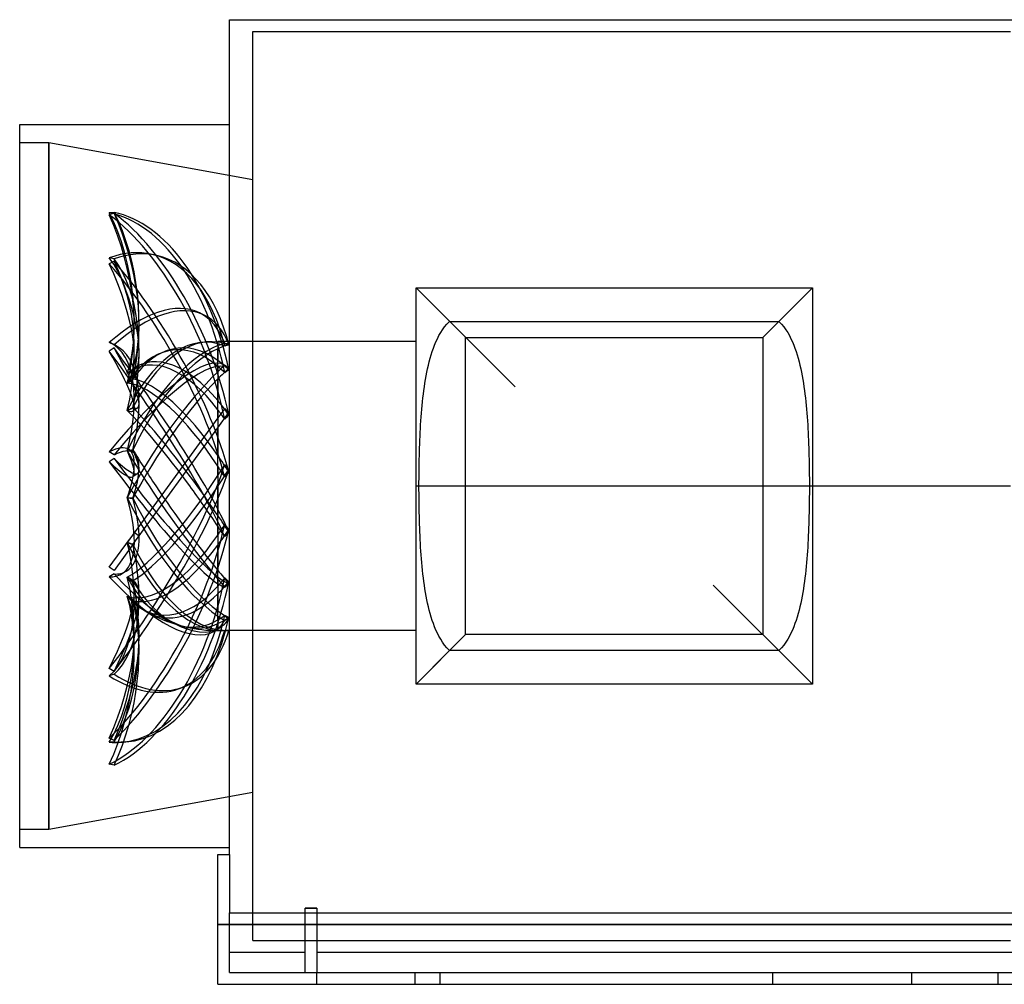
# Model space of a CAD drawing. Header units: millimetres. Extents: x -612 to 68, y -171 to 160.
# Tile 1 of 2: x -612 to -274, y -171 to 160. Entities that reach past the tile are written whole.
import ezdxf

# ---------------------------------------------------------------- set-up
doc = ezdxf.new("R2010")
doc.units = ezdxf.units.MM
doc.layers.add('HIDDEN', color=7, linetype='Continuous')
doc.layers.add('THICK', color=7, linetype='Continuous')

msp = doc.modelspace()

# ---------------------------------------------------------------- linework, layer by layer
at = {"layer": 'HIDDEN'}
for p, q in [((-532, 0), (-532, 156)), ((-532, 156), (-272, 156)), ((-602, 117.8), (-612, 117.8)), ((-602, 117.8), (-602, -117.8)), ((-532, 105.04), (-602, 117.8)), ((-602, -117.8), (-602, 117.8)), ((-579.63, 93.88), (-581.24, 93.76)), ((-579.63, 93.63), (-581.24, 93.04)), ((-579.63, 77.9), (-581.24, 78.27)), ((-564.95, 79.1), (-566.57, 79.46)), ((-579.63, 77.19), (-581.24, 76.24)), ((-476, 68), (-442, 34)), ((-476, 68), (-476, 68)), ((-340, 68), (-351.53, 56.47)), ((-340, 68), (-340, 68)), ((-548.72, 58.62), (-550.34, 59.41)), ((-466.9, 53.62), (-466.19, 54.6)), ((-466.19, 54.6), (-465.38, 55.56)), ((-465.38, 55.56), (-464.47, 56.47)), ((-464.47, 56.47), (-351.53, 56.47)), ((-351.53, 56.47), (-350.62, 55.56)), ((-350.62, 55.56), (-349.81, 54.6)), ((-349.81, 54.6), (-349.1, 53.62)), ((-468.66, 50.52), (-468.13, 51.58)), ((-468.13, 51.58), (-467.54, 52.61)), ((-467.54, 52.61), (-466.9, 53.62)), ((-349.1, 53.62), (-348.46, 52.61)), ((-348.46, 52.61), (-347.87, 51.58)), ((-347.87, 51.58), (-347.34, 50.52)), ((-579.63, 48.45), (-581.24, 49.24)), ((-579.63, 47.4), (-581.24, 46.25)), ((-579.26, 48.29), (-580.88, 49.07)), ((-544, 48.16), (-544, 49.6)), ((-544, 49.35), (-544, 49.6)), ((-476, 49.6), (-544, 49.6)), ((-544, 48.82), (-544, 43.05)), ((-541.41, 48.87), (-541.64, 48.92)), ((-541.41, 48.09), (-541.64, 48.02)), ((-541.17, 48.82), (-541.41, 48.87)), ((-541.17, 48.16), (-541.41, 48.09)), ((-540.93, 48.77), (-541.17, 48.82)), ((-540.93, 48.23), (-541.17, 48.16)), ((-540.69, 48.72), (-540.93, 48.77)), ((-540.69, 48.29), (-540.93, 48.23)), ((-540.45, 48.67), (-540.69, 48.72)), ((-540.45, 48.35), (-540.69, 48.29)), ((-540.21, 48.61), (-540.45, 48.67)), ((-540.21, 48.42), (-540.45, 48.35)), ((-470.03, 47.24), (-469.61, 48.35)), ((-469.61, 48.35), (-469.16, 49.45)), ((-469.16, 49.45), (-468.66, 50.52)), ((-347.34, 50.52), (-346.84, 49.45)), ((-346.84, 49.45), (-346.39, 48.35)), ((-346.39, 48.35), (-345.97, 47.24)), ((-544, 39.16), (-544, 47.11)), ((-471.13, 43.81), (-470.79, 44.97)), ((-470.79, 44.97), (-470.42, 46.11)), ((-470.42, 46.11), (-470.03, 47.24)), ((-345.97, 47.24), (-345.58, 46.11)), ((-345.58, 46.11), (-345.21, 44.97)), ((-345.21, 44.97), (-344.87, 43.81)), ((-544, 41.05), (-544, 29.31)), ((-541.03, 40.95), (-541.72, 41.41)), ((-541.54, 41.29), (-541.64, 41.36)), ((-541.44, 41.22), (-541.54, 41.29)), ((-541.34, 41.16), (-541.44, 41.22)), ((-541.24, 41.09), (-541.34, 41.16)), ((-541.14, 41.02), (-541.24, 41.09)), ((-541.03, 40.95), (-541.14, 41.02)), ((-540.9, 40.86), (-541.03, 40.95)), ((-540.76, 40.77), (-540.9, 40.86)), ((-540.62, 40.68), (-540.76, 40.77)), ((-540.49, 40.59), (-540.62, 40.68)), ((-540.35, 40.5), (-540.49, 40.59)), ((-472.01, 40.24), (-471.74, 41.44)), ((-471.74, 41.44), (-471.44, 42.63)), ((-471.44, 42.63), (-471.13, 43.81)), ((-344.87, 43.81), (-344.56, 42.63)), ((-344.56, 42.63), (-344.26, 41.44)), ((-344.26, 41.44), (-343.99, 40.24)), ((-575.07, 38.67), (-574.76, 38.91)), ((-575.05, 38.68), (-574.73, 38.93)), ((-574.76, 38.91), (-574.44, 39.16)), ((-574.73, 38.93), (-574.41, 39.18)), ((-574.44, 39.16), (-574.13, 39.4)), ((-574.41, 39.18), (-574.09, 39.43)), ((-574.13, 39.4), (-573.81, 39.64)), ((-574.09, 39.43), (-573.77, 39.67)), ((-573.81, 39.64), (-573.49, 39.88)), ((-573.77, 39.67), (-573.44, 39.92)), ((-573.49, 39.88), (-573.16, 40.12)), ((-573.44, 39.92), (-573.12, 40.15)), ((-541.41, 39), (-541.64, 38.82)), ((-541.17, 39.17), (-541.41, 39)), ((-540.93, 39.34), (-541.17, 39.17)), ((-540.69, 39.51), (-540.93, 39.34)), ((-540.45, 39.68), (-540.69, 39.51)), ((-540.21, 39.85), (-540.45, 39.68)), ((-540.21, 40.4), (-540.35, 40.5)), ((-472.72, 36.56), (-472.5, 37.8)), ((-472.5, 37.8), (-472.26, 39.03)), ((-472.26, 39.03), (-472.01, 40.24)), ((-343.99, 40.24), (-343.74, 39.03)), ((-343.74, 39.03), (-343.5, 37.8)), ((-343.5, 37.8), (-343.28, 36.56)), ((-575.07, 35.34), (-574.76, 35.56)), ((-575.07, 35.31), (-574.76, 35.54)), ((-574.76, 35.56), (-574.44, 35.78)), ((-574.76, 35.54), (-574.44, 35.76)), ((-574.44, 35.78), (-574.13, 36.01)), ((-574.44, 35.76), (-574.13, 35.98)), ((-574.13, 36.01), (-573.81, 36.23)), ((-574.13, 35.98), (-573.81, 36.2)), ((-573.81, 36.23), (-573.49, 36.46)), ((-573.81, 36.2), (-573.49, 36.41)), ((-573.49, 36.46), (-573.16, 36.69)), ((-573.49, 36.41), (-573.16, 36.61)), ((-544, 23.4), (-544, 36.73)), ((-473.3, 32.78), (-473.12, 34.05)), ((-473.12, 34.05), (-472.93, 35.31)), ((-472.93, 35.31), (-472.72, 36.56)), ((-343.28, 36.56), (-343.07, 35.31)), ((-343.07, 35.31), (-342.88, 34.05)), ((-342.88, 34.05), (-342.7, 32.78)), ((-473.62, 30.22), (-473.46, 31.5)), ((-473.46, 31.5), (-473.3, 32.78)), ((-342.7, 32.78), (-342.54, 31.5)), ((-342.54, 31.5), (-342.38, 30.22)), ((-474.01, 26.31), (-473.89, 27.62)), ((-473.89, 27.62), (-473.76, 28.92)), ((-473.76, 28.92), (-473.62, 30.22)), ((-342.38, 30.22), (-342.24, 28.92)), ((-342.24, 28.92), (-342.11, 27.62)), ((-342.11, 27.62), (-341.99, 26.31)), ((-575.07, 25.9), (-574.76, 26.06)), ((-575.07, 25.85), (-574.76, 26.02)), ((-574.76, 26.06), (-574.44, 26.22)), ((-574.76, 26.02), (-574.44, 26.19)), ((-574.44, 26.22), (-574.13, 26.39)), ((-574.44, 26.19), (-574.13, 26.35)), ((-574.13, 26.39), (-573.81, 26.56)), ((-574.13, 26.35), (-573.81, 26.5)), ((-573.81, 26.56), (-573.49, 26.74)), ((-573.81, 26.5), (-573.49, 26.64)), ((-573.49, 26.74), (-573.16, 26.92)), ((-573.49, 26.64), (-573.16, 26.78)), ((-571.51, 26.82), (-573.13, 25.67)), ((-541.64, 26.64), (-544, 23.4)), ((-544, 26.18), (-544, 10.5)), ((-544, 20), (-540.21, 25.21)), ((-541.41, 26.4), (-541.64, 26.64)), ((-541.17, 26.17), (-541.41, 26.4)), ((-540.93, 25.93), (-541.17, 26.17)), ((-540.93, 23.66), (-541.17, 23.41)), ((-540.69, 25.69), (-540.93, 25.93)), ((-540.69, 23.9), (-540.93, 23.66)), ((-540.45, 25.45), (-540.69, 25.69)), ((-540.45, 24.14), (-540.69, 23.9)), ((-540.21, 25.21), (-540.45, 25.45)), ((-540.21, 24.39), (-540.45, 24.14)), ((-474.32, 22.35), (-474.23, 23.67)), ((-474.23, 23.67), (-474.12, 24.99)), ((-474.12, 24.99), (-474.01, 26.31)), ((-341.99, 26.31), (-341.88, 24.99)), ((-341.88, 24.99), (-341.77, 23.67)), ((-341.77, 23.67), (-341.68, 22.35)), ((-544, 23.4), (-575.07, -19.36)), ((-541.41, 23.16), (-541.64, 22.91)), ((-541.17, 23.41), (-541.41, 23.16)), ((-474.48, 19.7), (-474.41, 21.02)), ((-474.41, 21.02), (-474.32, 22.35)), ((-341.68, 22.35), (-341.59, 21.02)), ((-341.59, 21.02), (-341.52, 19.7)), ((-573.16, -20.14), (-544, 20)), ((-544, 3.59), (-544, 20)), ((-474.68, 15.71), (-474.62, 17.04)), ((-474.62, 17.04), (-474.56, 18.37)), ((-474.56, 18.37), (-474.48, 19.7)), ((-341.52, 19.7), (-341.44, 18.37)), ((-341.44, 18.37), (-341.38, 17.04)), ((-341.38, 17.04), (-341.32, 15.71)), ((-474.78, 13.05), (-474.73, 14.38)), ((-474.73, 14.38), (-474.68, 15.71)), ((-341.32, 15.71), (-341.27, 14.38)), ((-341.27, 14.38), (-341.22, 13.05)), ((-579.63, 10.63), (-581.24, 11.7)), ((-575.07, 11.98), (-574.76, 12.05)), ((-575.07, 11.92), (-574.76, 12)), ((-574.76, 12.05), (-574.44, 12.12)), ((-574.76, 12), (-574.44, 12.08)), ((-572.94, 11.44), (-574.56, 12.52)), ((-574.44, 12.12), (-574.13, 12.2)), ((-574.44, 12.08), (-574.13, 12.15)), ((-574.13, 12.2), (-573.81, 12.29)), ((-574.13, 12.15), (-573.81, 12.21)), ((-573.81, 12.29), (-573.49, 12.39)), ((-573.81, 12.21), (-573.49, 12.26)), ((-573.49, 12.39), (-573.16, 12.49)), ((-573.49, 12.26), (-573.16, 12.31)), ((-474.88, 9.08), (-474.85, 10.4)), ((-474.85, 10.4), (-474.82, 11.72)), ((-474.82, 11.72), (-474.78, 13.05)), ((-341.22, 13.05), (-341.18, 11.72)), ((-341.18, 11.72), (-341.15, 10.4)), ((-341.15, 10.4), (-341.12, 9.08)), ((-579.63, 9.41), (-581.24, 8.26)), ((-544, 6.78), (-544, 0)), ((-541.41, 7.04), (-541.64, 7.32)), ((-541.17, 6.77), (-541.41, 7.04)), ((-540.93, 6.49), (-541.17, 6.77)), ((-474.93, 6.45), (-474.91, 7.76)), ((-474.91, 7.76), (-474.88, 9.08)), ((-341.12, 9.08), (-341.09, 7.76)), ((-341.09, 7.76), (-341.07, 6.45)), ((-571.51, 4.28), (-573.13, 3.13)), ((-541.17, 3.6), (-541.41, 3.32)), ((-540.93, 3.88), (-541.17, 3.6)), ((-540.69, 6.21), (-540.93, 6.49)), ((-540.69, 4.16), (-540.93, 3.88)), ((-540.45, 5.93), (-540.69, 6.21)), ((-540.45, 4.44), (-540.69, 4.16)), ((-540.21, 5.66), (-540.45, 5.93)), ((-540.21, 4.71), (-540.45, 4.44)), ((-474.97, 2.56), (-474.96, 3.85)), ((-474.96, 3.85), (-474.95, 5.15)), ((-474.95, 5.15), (-474.93, 6.45)), ((-341.07, 6.45), (-341.05, 5.15)), ((-341.05, 5.15), (-341.04, 3.85)), ((-341.04, 3.85), (-341.03, 2.56)), ((-544, 0), (-544, -10.12)), ((-541.41, 3.32), (-541.64, 3.04)), ((-474.98, 1.27), (-474.97, 2.56)), ((-474.98, 0), (-474.98, 1.27)), ((-474.98, -1.27), (-474.98, 0)), ((-341.03, 2.56), (-341.02, 1.27)), ((-341.02, 1.27), (-341.02, 0)), ((-341.02, 0), (-341.02, -1.27)), ((-544, -16.84), (-544, -0.19)), ((-532, -156), (-532, 0)), ((-476, 0), (-272, 0)), ((-476, 0), (-272, 0)), ((-474.97, -2.56), (-474.98, -1.27)), ((-474.96, -3.85), (-474.97, -2.56)), ((-341.03, -2.56), (-341.04, -3.85)), ((-341.02, -1.27), (-341.03, -2.56)), ((-575.07, -4.01), (-574.76, -4.04)), ((-575.07, -4.07), (-574.76, -4.09)), ((-574.76, -4.04), (-574.44, -4.07)), ((-574.76, -4.09), (-574.44, -4.11)), ((-574.44, -4.07), (-574.13, -4.09)), ((-574.44, -4.11), (-574.13, -4.15)), ((-574.13, -4.09), (-573.81, -4.1)), ((-574.13, -4.15), (-573.81, -4.19)), ((-573.81, -4.1), (-573.49, -4.11)), ((-573.81, -4.19), (-573.49, -4.23)), ((-573.49, -4.11), (-573.16, -4.1)), ((-573.49, -4.23), (-573.16, -4.29)), ((-474.95, -5.15), (-474.96, -3.85)), ((-474.93, -6.45), (-474.95, -5.15)), ((-474.91, -7.76), (-474.93, -6.45)), ((-341.07, -6.45), (-341.09, -7.76)), ((-341.05, -5.15), (-341.07, -6.45)), ((-341.04, -3.85), (-341.05, -5.15)), ((-474.88, -9.08), (-474.91, -7.76)), ((-474.85, -10.4), (-474.88, -9.08)), ((-341.12, -9.08), (-341.15, -10.4)), ((-341.09, -7.76), (-341.12, -9.08)), ((-541.41, -13.53), (-541.64, -13.26)), ((-474.82, -11.72), (-474.85, -10.4)), ((-474.78, -13.05), (-474.82, -11.72)), ((-474.73, -14.38), (-474.78, -13.05)), ((-341.22, -13.05), (-341.27, -14.38)), ((-341.18, -11.72), (-341.22, -13.05)), ((-341.15, -10.4), (-341.18, -11.72)), ((-571.04, -17.23), (-572.66, -16.05)), ((-544, -13.79), (-544, -29)), ((-541.17, -13.8), (-541.41, -13.53)), ((-541.17, -16.83), (-541.41, -17.1)), ((-540.93, -14.07), (-541.17, -13.8)), ((-540.93, -16.57), (-541.17, -16.83)), ((-540.69, -14.34), (-540.93, -14.07)), ((-540.69, -16.31), (-540.93, -16.57)), ((-540.45, -14.61), (-540.69, -14.34)), ((-540.45, -16.04), (-540.69, -16.31)), ((-540.21, -14.87), (-540.45, -14.61)), ((-540.21, -15.78), (-540.45, -16.04)), ((-474.68, -15.71), (-474.73, -14.38)), ((-474.62, -17.04), (-474.68, -15.71)), ((-341.32, -15.71), (-341.38, -17.04)), ((-341.27, -14.38), (-341.32, -15.71)), ((-581.24, -27.86), (-574.31, -18.32)), ((-573.16, -20.14), (-579.63, -29.04)), ((-575.07, -19.3), (-574.76, -19.44)), ((-575.07, -19.36), (-574.76, -19.48)), ((-574.76, -19.44), (-574.44, -19.56)), ((-574.76, -19.48), (-574.44, -19.6)), ((-574.44, -19.56), (-574.13, -19.68)), ((-574.44, -19.6), (-574.13, -19.73)), ((-574.13, -19.68), (-573.81, -19.79)), ((-574.13, -19.73), (-573.81, -19.86)), ((-573.81, -19.79), (-573.49, -19.89)), ((-573.81, -19.86), (-573.49, -20)), ((-573.49, -19.89), (-573.16, -19.98)), ((-573.49, -20), (-573.16, -20.14)), ((-541.41, -17.1), (-541.64, -17.36)), ((-474.56, -18.37), (-474.62, -17.04)), ((-474.48, -19.7), (-474.56, -18.37)), ((-474.41, -21.02), (-474.48, -19.7)), ((-341.52, -19.7), (-341.59, -21.02)), ((-341.44, -18.37), (-341.52, -19.7)), ((-341.38, -17.04), (-341.44, -18.37)), ((-544, -34.36), (-544, -20.35)), ((-474.32, -22.35), (-474.41, -21.02)), ((-474.23, -23.67), (-474.32, -22.35)), ((-341.68, -22.35), (-341.77, -23.67)), ((-341.59, -21.02), (-341.68, -22.35)), ((-474.12, -24.99), (-474.23, -23.67)), ((-474.01, -26.31), (-474.12, -24.99)), ((-473.89, -27.62), (-474.01, -26.31)), ((-341.99, -26.31), (-342.11, -27.62)), ((-341.88, -24.99), (-341.99, -26.31)), ((-341.77, -23.67), (-341.88, -24.99)), ((-579.63, -29.04), (-581.24, -27.86)), ((-579.63, -30.2), (-581.24, -31.15)), ((-575.47, -29.25), (-577.08, -30.2)), ((-473.76, -28.92), (-473.89, -27.62)), ((-473.62, -30.22), (-473.76, -28.92)), ((-473.46, -31.5), (-473.62, -30.22)), ((-342.38, -30.22), (-342.54, -31.5)), ((-342.24, -28.92), (-342.38, -30.22)), ((-342.11, -27.62), (-342.24, -28.92)), ((-575.07, -31.26), (-574.76, -31.47)), ((-575.07, -31.3), (-574.76, -31.49)), ((-574.76, -31.47), (-574.44, -31.67)), ((-574.76, -31.49), (-574.44, -31.69)), ((-572.94, -32.65), (-574.56, -31.57)), ((-574.44, -31.67), (-574.13, -31.86)), ((-574.44, -31.69), (-574.13, -31.89)), ((-574.13, -31.86), (-573.81, -32.05)), ((-574.13, -31.89), (-573.81, -32.1)), ((-573.81, -32.05), (-573.49, -32.23)), ((-573.81, -32.1), (-573.49, -32.3)), ((-573.49, -32.23), (-573.16, -32.4)), ((-573.49, -32.3), (-573.16, -32.51)), ((-544, -31.98), (-544, -42.86)), ((-541.41, -31.77), (-541.64, -31.56)), ((-541.17, -31.99), (-541.41, -31.77)), ((-540.93, -32.2), (-541.17, -31.99)), ((-540.69, -32.41), (-540.93, -32.2)), ((-540.45, -32.63), (-540.69, -32.41)), ((-540.45, -33.74), (-540.69, -33.95)), ((-540.21, -32.83), (-540.45, -32.63)), ((-540.21, -33.54), (-540.45, -33.74)), ((-473.3, -32.78), (-473.46, -31.5)), ((-473.12, -34.05), (-473.3, -32.78)), ((-342.7, -32.78), (-342.88, -34.05)), ((-342.54, -31.5), (-342.7, -32.78)), ((-544, -45.94), (-544, -36.99)), ((-541.41, -34.56), (-541.64, -34.76)), ((-541.17, -34.36), (-541.41, -34.56)), ((-540.93, -34.15), (-541.17, -34.36)), ((-540.69, -33.95), (-540.93, -34.15)), ((-472.93, -35.31), (-473.12, -34.05)), ((-472.72, -36.56), (-472.93, -35.31)), ((-472.5, -37.8), (-472.72, -36.56)), ((-340, -68), (-374, -34)), ((-343.28, -36.56), (-343.5, -37.8)), ((-343.07, -35.31), (-343.28, -36.56)), ((-342.88, -34.05), (-343.07, -35.31)), ((-575.07, -37.81), (-574.76, -38.06)), ((-575.07, -37.83), (-574.76, -38.07)), ((-574.76, -38.06), (-574.44, -38.3)), ((-574.76, -38.07), (-574.44, -38.31)), ((-574.44, -38.3), (-574.13, -38.54)), ((-574.44, -38.31), (-574.13, -38.55)), ((-574.13, -38.54), (-573.81, -38.77)), ((-574.13, -38.55), (-573.81, -38.79)), ((-573.81, -38.77), (-573.49, -39)), ((-573.81, -38.79), (-573.49, -39.03)), ((-573.49, -39), (-573.16, -39.23)), ((-573.49, -39.03), (-573.16, -39.26)), ((-472.26, -39.03), (-472.5, -37.8)), ((-472.01, -40.24), (-472.26, -39.03)), ((-471.74, -41.44), (-472.01, -40.24)), ((-343.99, -40.24), (-344.26, -41.44)), ((-343.74, -39.03), (-343.99, -40.24)), ((-343.5, -37.8), (-343.74, -39.03)), ((-471.44, -42.63), (-471.74, -41.44)), ((-471.13, -43.81), (-471.44, -42.63)), ((-470.79, -44.97), (-471.13, -43.81)), ((-344.87, -43.81), (-345.21, -44.97)), ((-344.56, -42.63), (-344.87, -43.81)), ((-344.26, -41.44), (-344.56, -42.63)), ((-544, -44.64), (-544, -49.31)), ((-544, -49.6), (-544, -47.23)), ((-541.41, -44.52), (-541.64, -44.39)), ((-541.41, -46.04), (-541.64, -46.15)), ((-541.17, -44.64), (-541.41, -44.52)), ((-541.17, -45.94), (-541.41, -46.04)), ((-540.93, -44.76), (-541.17, -44.64)), ((-540.93, -45.83), (-541.17, -45.94)), ((-540.69, -44.88), (-540.93, -44.76)), ((-540.69, -45.72), (-540.93, -45.83)), ((-540.45, -45), (-540.69, -44.88)), ((-540.45, -45.61), (-540.69, -45.72)), ((-540.21, -45.12), (-540.45, -45)), ((-540.21, -45.5), (-540.45, -45.61)), ((-470.42, -46.11), (-470.79, -44.97)), ((-470.03, -47.24), (-470.42, -46.11)), ((-469.61, -48.35), (-470.03, -47.24)), ((-345.97, -47.24), (-346.39, -48.35)), ((-345.58, -46.11), (-345.97, -47.24)), ((-345.21, -44.97), (-345.58, -46.11)), ((-543.55, -48.83), (-545.16, -49.79)), ((-542.98, -49.6), (-544, -49.6)), ((-541.41, -49.56), (-541.64, -49.55)), ((-541.17, -49.57), (-541.41, -49.56)), ((-540.93, -49.58), (-541.17, -49.57)), ((-540.69, -49.59), (-540.93, -49.58)), ((-540.45, -49.59), (-540.69, -49.59)), ((-476, -49.6), (-540.51, -49.6)), ((-540.21, -49.6), (-540.45, -49.59)), ((-469.16, -49.45), (-469.61, -48.35)), ((-468.66, -50.52), (-469.16, -49.45)), ((-468.13, -51.58), (-468.66, -50.52)), ((-347.34, -50.52), (-347.87, -51.58)), ((-346.84, -49.45), (-347.34, -50.52)), ((-346.39, -48.35), (-346.84, -49.45)), ((-467.54, -52.61), (-468.13, -51.58)), ((-466.9, -53.62), (-467.54, -52.61)), ((-466.19, -54.6), (-466.9, -53.62)), ((-349.1, -53.62), (-349.81, -54.6)), ((-348.46, -52.61), (-349.1, -53.62)), ((-347.87, -51.58), (-348.46, -52.61)), ((-464.47, -56.47), (-476, -68)), ((-465.38, -55.56), (-466.19, -54.6)), ((-464.47, -56.47), (-465.38, -55.56)), ((-351.53, -56.47), (-464.47, -56.47)), ((-350.62, -55.56), (-351.53, -56.47)), ((-349.81, -54.6), (-350.62, -55.56)), ((-579.63, -63.68), (-581.24, -62.61)), ((-579.63, -64.59), (-581.24, -65.18)), ((-555.84, -69.02), (-557.46, -69.6)), ((-476, -68), (-476, -68)), ((-340, -68), (-340, -68)), ((-579.63, -87.32), (-581.24, -86.53)), ((-579.63, -87.81), (-581.24, -87.94)), ((-575.61, -87.82), (-577.23, -87.95)), ((-579.63, -95.85), (-581.24, -95.49)), ((-602, -117.8), (-532, -105.04)), ((-612, -117.8), (-602, -117.8)), ((-544, -126.48), (-544, -126.48)), ((-540, -126.48), (-540, -126.48)), ((-540, -126.48), (-540, -126.48)), ((-540, -126.48), (-540, -126.48)), ((-510, -144.83), (-514, -144.83)), ((-540, -167), (-540, -146.48)), ((-514, -167), (-514, -146.48)), ((-510, -146.48), (-510, -167)), ((-544, -150.48), (0, -150.48)), ((-532, -156), (-272, -156)), ((-540, -160), (-514, -160)), ((-510, -160), (-34, -160)), ((-540, -167), (-540, -167)), ((-540, -167), (-4, -167)), ((-514, -167), (-514, -167)), ((-510, -167), (-510, -167)), ((-510, -171), (-510, -167)), ((-510, -167), (-510, -167)), ((-476.25, -171), (-476.25, -167)), ((-476.25, -171), (-476.25, -167)), ((-467.75, -171), (-467.75, -167)), ((-467.75, -171), (-467.75, -167)), ((-353.6, -167.67), (-353.6, -167)), ((-353.6, -168.33), (-353.6, -167.67)), ((-353.6, -169), (-353.6, -168.33)), ((-306, -167), (-306, -167)), ((-306, -167), (-306, -167)), ((-306, -167), (-306, -171)), ((-276.25, -171), (-276.25, -167)), ((-276.25, -171), (-276.25, -167)), ((-544, -171), (-544, -171)), ((-510, -171), (-510, -171)), ((-353.6, -169.67), (-353.6, -169)), ((-353.6, -170.33), (-353.6, -169.67)), ((-353.6, -171), (-353.6, -170.33)), ((-306, -171), (-306, -171)), ((-306, -171), (-306, -171))]:
    msp.add_line(p, q, dxfattribs=at)
for start, end in [(240.7402, 254.3652), (257.3625, 270)]:
    msp.add_arc((-544, 0), 49.6, start, end, dxfattribs=at)
for centre, major_axis, ratio, start_param, end_param in [((-604.73, 60.19), (4.13, -54.4), 0.584565, 1.051829, 2.190567), ((-582.87, 20.05), (-5.63, 74.19), 0.584565, -1.359623, -0.166291), ((-604.73, 77.03), (18.63, -51.28), 0.509037, 0.561197, 1.699935), ((-582.87, 29.77), (-25.4, 69.93), 0.509037, -1.850256, -0.656923), ((-581.25, 20.18), (5.63, -74.19), 0.584565, 1.794522, 2.975302), ((-603.11, 60.32), (-4.13, 54.4), 0.584565, -2.065494, -0.951025), ((-581.25, 30.36), (25.4, -69.93), 0.509037, 1.30389, 2.48467), ((-603.11, 77.62), (-18.63, 51.28), 0.509037, -2.556126, -1.441657), ((-582.87, 6.87), (16.3, 72.59), 0.559017, 0.000004, 0.344806), ((-604.73, 32.95), (-11.95, -53.23), 0.559017, 1.562926, 2.701664), ((-581.25, 6.5), (-16.3, -72.59), 0.559017, -3.141588, -2.796786), ((-603.11, 32.58), (11.95, 53.23), 0.559017, -1.554397, -0.439928), ((-582.87, 6.87), (16.3, 72.59), 0.559017, -0.848526, 0.000004), ((-581.25, 6.5), (-16.3, -72.59), 0.559017, 2.305619, 3.141598), ((-604.73, 80.55), (27.65, -47.04), 0.345492, 0.141615, 1.280353), ((-582.87, 34.34), (-37.7, 64.14), 0.345492, -2.269838, -1.076505), ((-581.25, 35.29), (37.7, -64.14), 0.345492, 0.884307, 2.065088), ((-603.11, 81.5), (-27.65, 47.04), 0.345492, -2.975708, -1.86124), ((-582.87, -7.5), (32.53, 66.91), 0.43681, 0.000006, 0.80171), ((-581.25, -8.29), (-32.53, -66.91), 0.43681, -3.141587, -2.339883), ((-582.87, -7.5), (32.53, 66.91), 0.43681, -0.391623, 0.000006), ((-581.25, -8.29), (-32.53, -66.91), 0.43681, 2.762522, 3.141598), ((-555.13, 2.5), (10.44, 46.5), 0.559017, -0.026586, 1.174074), ((-553.51, 2.13), (-10.56, -47.02), 0.559017, -3.102048, -1.99282), ((-604.73, 0), (-23.85, -49.07), 0.43681, 3.141587, 3.158568), ((-604.73, 0), (-23.85, -49.07), 0.43681, 2.01983, 3.141587), ((-603.11, -0.78), (23.85, 49.07), 0.43681, -0.000005, 0.016975), ((-581.25, 34.12), (43.1, -60.65), 0.122207, 0.523214, 1.703994), ((-603.11, 71.29), (-31.61, 44.47), 0.122207, 3.141587, 4.060852), ((-603.11, -0.78), (23.85, 49.07), 0.43681, -1.097494, -0.000005), ((-555.13, -0.85), (-3.61, 47.52), 0.584565, -0.537683, 0.662977), ((-555.13, 5.41), (20.84, 42.86), 0.43681, 0.430317, 1.630978), ((-553.51, -0.72), (3.65, -48.05), 0.584565, 2.670041, 3.779269), ((-558.53, 0), (19.21, 48.08), 0.634095, 0.029144, 0.14737), ((-561, 0), (30.06, 48.01), 0.413937, 0.419566, 0.495349), ((-561, 0), (19.21, 48.08), 0.634095, -0.004731, 0.071051), ((-558.53, 0), (30.06, 48.01), 0.413937, 0.453441, 0.571667), ((-582.87, 32.97), (-43.1, 60.65), 0.122207, -2.630931, -1.437598), ((-604.73, 70.14), (31.61, -44.47), 0.122207, 0.000004, 0.91926), ((-582.87, -20.58), (41.14, 61.99), 0.239074, 0.000004, 1.187968), ((-581.25, -21.65), (-41.14, -61.99), 0.239074, -3.134405, -1.953625), ((-555.13, -4.04), (-16.27, 44.79), 0.509037, -1.028315, 0.171481), ((-553.51, 4.62), (-21.07, -43.34), 0.43681, -2.645144, -1.535916), ((-553.51, -3.45), (16.45, -45.29), 0.509037, 2.179408, 3.288636), ((-558.53, 0), (7.73, -49.29), 0.714054, 2.392133, 2.510359), ((-561, 0), (34.65, 49.11), 0.201248, 0.725944, 0.801727), ((-561, 0), (7.73, -49.29), 0.714054, 2.358258, 2.43404), ((-582.87, -20.58), (41.14, 61.99), 0.239074, -0.005365, 0.000004), ((-555.13, 7.39), (26.35, 39.71), 0.239074, 0.816575, 2.017236), ((-555.13, -4.04), (-16.27, 44.79), 0.509037, 0.171481, 0.172345), ((-558.53, 0), (34.65, 49.11), 0.201248, 0.75982, 0.878046), ((-555.13, -6.54), (-24.15, 41.08), 0.345492, -1.447897, -0.247237), ((-553.51, 6.31), (-26.65, -40.15), 0.239074, -2.258887, -1.149659), ((-553.51, -5.59), (24.42, -41.54), 0.345492, 1.759826, 2.869054), ((-558.53, 0), (25.89, -47.7), 0.525577, 1.806938, 1.925164), ((-555.13, -7.91), (-27.61, 38.84), 0.122207, -1.453213, -0.60833), ((-604.73, 70.14), (31.61, -44.47), 0.122207, -0.219479, 0.000004), ((-553.51, -6.76), (27.91, -39.28), 0.122207, 1.656408, 2.507961), ((-603.11, 71.29), (-31.61, 44.47), 0.122207, 2.946384, 3.141587), ((-561, 0), (25.89, -47.7), 0.525577, 1.773063, 1.848845), ((-604.73, -32.94), (-30.17, -45.46), 0.239074, -3.141588, -2.73836), ((-603.11, -34.02), (30.17, 45.46), 0.239074, 0.000005, 0.403233), ((-604.73, -32.94), (-30.17, -45.46), 0.239074, 2.406087, 3.141597), ((-555.13, -7.91), (-27.61, 38.84), 0.122207, 0.948923, 1.279951), ((-604.73, 47.61), (31.61, -44.47), 0.122207, 0.000005, 0.560071), ((-553.51, -6.76), (27.91, -39.28), 0.122207, -2.167368, -1.829671), ((-603.11, 48.76), (-31.61, 44.47), 0.122207, -3.141588, -2.605791), ((-603.11, -34.02), (30.17, 45.46), 0.239074, -0.711236, 0.000005), ((-558.53, 0), (32.84, -48.57), 0.305615, 1.462207, 1.580433), ((-582.87, 25.9), (-43.1, 60.65), 0.122207, 1.778191, 2.971524), ((-604.73, 47.61), (31.61, -44.47), 0.122207, -0.578667, 0.000005), ((-582.87, -34.41), (41.14, 61.99), 0.239074, -1.879429, -0.686096), ((-581.25, 27.05), (43.1, -60.65), 0.122207, -1.363402, -0.182621), ((-603.11, 48.76), (-31.61, 44.47), 0.122207, 2.562926, 3.141597), ((-561, 0), (-34.65, -49.11), 0.201248, 1.784262, 1.860044), ((-561, 0), (32.84, -48.57), 0.305615, 1.428331, 1.504114), ((-581.25, -35.48), (-41.14, -61.99), 0.239074, 1.262164, 2.442944), ((-555.13, 7.39), (26.35, 39.71), 0.239074, -2.708697, -1.508036), ((-558.53, 0), (-34.65, -49.11), 0.201248, 1.711873, 1.826169), ((-555.13, -7.91), (-27.61, 38.84), 0.122207, -1.808991, -1.453213), ((-553.51, 6.31), (-26.65, -40.15), 0.239074, 0.458198, 1.567426), ((-555.13, -7.91), (-27.61, 38.84), 0.122207, 1.279951, 2.149583), ((-553.51, -6.76), (27.91, -39.28), 0.122207, -1.829671, -1.05814), ((-553.51, -6.76), (27.91, -39.28), 0.122207, 1.398733, 1.656408), ((-558.53, 0), (-34.65, -49.11), 0.201248, 1.707943, 1.711873), ((-604.73, 16.84), (27.65, -47.04), 0.345492, 0.000003, 0.921165), ((-603.11, 17.79), (-27.65, 47.04), 0.345492, -3.141588, -2.244698), ((-555.13, -6.54), (-24.15, 41.08), 0.345492, 1.310016, 2.510677), ((-553.51, -5.59), (24.42, -41.54), 0.345492, -1.806275, -0.697047), ((-558.53, 0), (35.7, -49.47), 0.099854, 1.175136, 1.293362), ((-582.87, -32.77), (32.53, 66.91), 0.43681, -2.265686, -1.072354), ((-561, 0), (-30.06, -48.01), 0.413937, 1.477884, 1.553666), ((-581.25, -33.56), (-32.53, -66.91), 0.43681, 0.875906, 2.056687), ((-555.13, 5.41), (20.84, 42.86), 0.43681, -3.094954, -1.894294), ((-561, 0), (35.7, -49.47), 0.099854, 1.141261, 1.217043), ((-558.53, 0), (-30.06, -48.01), 0.413937, 1.401565, 1.519791), ((-604.73, -16.84), (18.63, -51.28), 0.509037, 0.202008, 1.340747), ((-603.11, -16.26), (-18.63, 51.28), 0.509037, -2.939584, -1.825116), ((-555.13, -4.04), (-16.27, 44.79), 0.509037, 1.729598, 2.930259), ((-553.51, -3.45), (16.45, -45.29), 0.509037, -1.386693, -0.277465), ((-553.51, 4.62), (-21.07, -43.34), 0.43681, 0.07194, 1.181168), ((-604.73, 16.84), (27.65, -47.04), 0.345492, -0.217574, 0.000003), ((-603.11, 17.79), (-27.65, 47.04), 0.345492, 2.924019, 3.141597), ((-581.25, 15.31), (37.7, -64.14), 0.345492, -1.002308, -0.000003), ((-558.53, 0), (-35.7, 49.47), 0.099854, 2.123259, 2.241486), ((-582.87, 14.36), (-37.7, 64.14), 0.345492, 2.139284, 3.141595), ((-604.73, -47.61), (4.13, -54.4), 0.584565, 0.692641, 1.831379), ((-582.87, -25.47), (16.3, 72.59), 0.559017, -2.72259, -1.529257), ((-604.73, -77.03), (-30.17, -45.46), 0.239074, 2.046899, 3.141596), ((-603.11, -47.49), (-4.13, 54.4), 0.584565, -2.448952, -1.334483), ((-603.11, -78.11), (30.17, 45.46), 0.239074, -1.094694, -0.000005), ((-581.25, -25.83), (-16.3, -72.59), 0.559017, 0.419003, 1.599783), ((-555.13, -0.85), (-3.61, 47.52), 0.584565, 2.22023, 2.968979), ((-604.73, -77.03), (-30.17, -45.46), 0.239074, -3.141589, -3.097548), ((-553.51, -0.72), (3.65, -48.05), 0.584565, -0.896061, -0.176627), ((-603.11, -78.11), (30.17, 45.46), 0.239074, -0.000005, 0.019775), ((-561, 0), (-19.21, -48.08), 0.634095, 1.053586, 1.129369), ((-561, 0), (-35.7, 49.47), 0.099854, 2.199578, 2.275361), ((-558.53, 0), (-19.21, -48.08), 0.634095, 0.977268, 1.095494), ((-555.13, 2.5), (10.44, 46.5), 0.559017, 2.731327, 3.931988), ((-553.51, 2.13), (-10.56, -47.02), 0.559017, -0.162695, 0.724264), ((-604.73, -70.15), (-11.95, -53.23), 0.559017, 1.203738, 2.342476), ((-604.73, -80.55), (-23.85, -49.07), 0.43681, 1.660641, 2.799379), ((-603.11, -70.51), (11.95, 53.23), 0.559017, -1.937855, -0.823386), ((-603.11, -81.34), (23.85, 49.07), 0.43681, -1.480952, -0.366483), ((-553.51, 2.13), (-10.56, -47.02), 0.559017, -0.384964, -0.165198), ((-558.53, 0), (-32.84, 48.57), 0.305615, 2.41033, 2.528556), ((-582.87, -13.76), (-5.63, 74.19), 0.584565, -3.141586, -2.040354), ((-581.25, -13.64), (5.63, -74.19), 0.584565, 0.000006, 1.088686), ((-555.13, -0.85), (-3.61, 47.52), 0.584565, 2.968979, 3.420891), ((-553.51, -0.72), (3.65, -48.05), 0.584565, -0.170878, 0.213167), ((-582.87, 14.36), (-37.7, 64.14), 0.345492, -3.141591, -2.950568), ((-561, 0), (-7.73, 49.29), 0.714054, -2.86661, -2.790828), ((-561, 0), (-32.84, 48.57), 0.305615, 2.486649, 2.562432), ((-558.53, 0), (-7.73, 49.29), 0.714054, -2.942929, -2.824703), ((-581.25, 15.31), (37.7, -64.14), 0.345492, -0.000003, 0.178472), ((-582.87, 0.33), (-25.4, 69.93), 0.509037, 3.141586, 3.752199), ((-581.25, 0.91), (25.4, -69.93), 0.509037, -0.000005, 0.598054), ((-558.53, 0), (-25.89, 47.7), 0.525577, 2.755061, 2.863694), ((-561, 0), (-25.89, 47.7), 0.525577, 2.83138, 2.863714), ((-561, 0), (-25.89, 47.7), 0.525577, 2.863714, 2.907163), ((-558.53, 0), (-25.89, 47.7), 0.525577, 2.863694, 2.873287), ((-582.87, 0.33), (-25.4, 69.93), 0.509037, 2.558866, 3.141586), ((-581.25, 0.91), (25.4, -69.93), 0.509037, -0.582726, -0.000005), ((-581.25, -13.64), (5.63, -74.19), 0.584565, -0.092094, 0.000006), ((-582.87, -13.76), (-5.63, 74.19), 0.584565, 3.049499, 3.141599)]:
    msp.add_ellipse(centre, major_axis=major_axis, ratio=ratio, start_param=start_param, end_param=end_param, dxfattribs=at)
at = {"layer": 'THICK'}
for p, q in [((-540, 0), (-540, 160)), ((-540, 160), (-4, 160)), ((-612, 0), (-612, 124)), ((-612, 124), (-540, 124)), ((-476, -68), (-476, 68)), ((-476, 68), (-340, 68)), ((-476, 68), (-442, 34)), ((-357, 51), (-340, 68)), ((-340, 68), (-340, -68)), ((-459, 51), (-357, 51)), ((-459, -51), (-459, 51)), ((-357, 51), (-357, -51)), ((-540, -126.48), (-540, 0)), ((-612, -124), (-612, 0)), ((-476, -68), (-459, -51)), ((-357, -51), (-459, -51)), ((-340, -68), (-357, -51)), ((-340, -68), (-476, -68)), ((-612, -124), (-540, -124)), ((-544, -150.48), (-544, -126.48)), ((-544, -126.48), (-540, -126.48)), ((-540, -126.48), (-540, -146.48)), ((-514, -144.83), (-510, -144.83)), ((-514, -146.48), (-514, -144.83)), ((-510, -144.83), (-510, -146.48)), ((-540, -146.48), (-4, -146.48)), ((-544, -171), (-544, -150.48)), ((0, -150.48), (-544, -150.48)), ((-544, -171), (0, -171))]:
    msp.add_line(p, q, dxfattribs=at)

doc.saveas('drawing.dxf')
